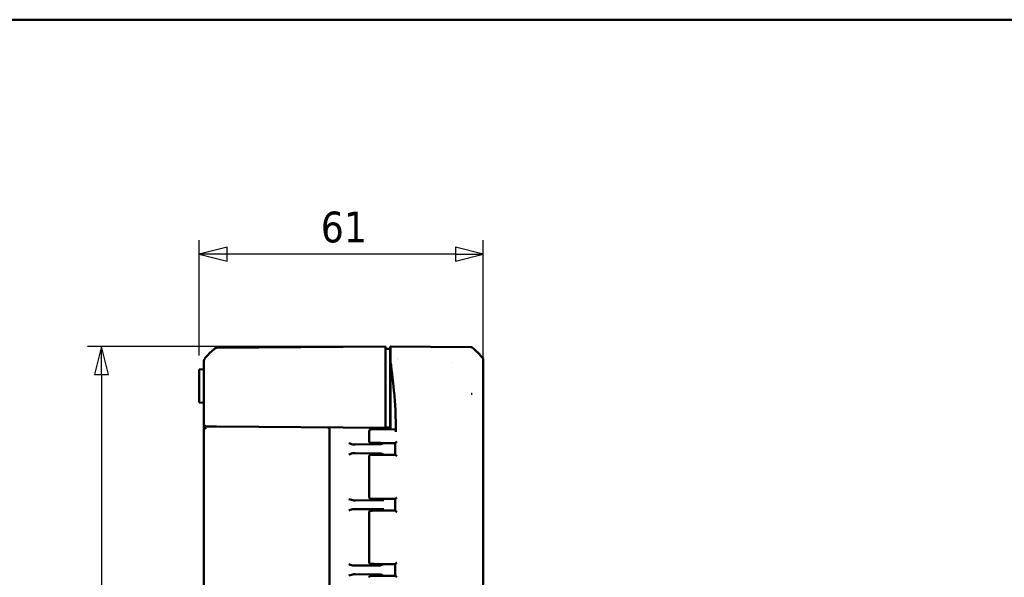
# Model space of a CAD drawing. Header units: millimetres. Extents: x 30 to 861, y 28 to 600.
# Tile 48 of 48: x 438 to 650, y 480 to 600. Entities that reach past the tile are written whole.
import ezdxf

# ---------------------------------------------------------------- set-up
doc = ezdxf.new("R2010")
doc.units = ezdxf.units.MM
doc.header["$LTSCALE"] = 3
for name, color, linetype, lineweight in [('Border (ISO)', 7, 'Continuous', 50), ('Dimension (ISO)', 7, 'Continuous', 25), ('Visible (ISO)', 7, 'Continuous', 50)]:
    doc.layers.add(name, color=color, linetype=linetype, lineweight=lineweight)
doc.styles.add('Note Text (ISO)', font='tahoma.ttf')
doc.dimstyles.new('Default (ISO)', dxfattribs={"dimscale": 3, "dimtxt": 2.2, "dimasz": 2, "dimexe": 1, "dimexo": 1, "dimgap": 0.762, "dimtad": 1, "dimdec": 1, "dimtxsty": 'Note Text (ISO)', "dimblk": 'Filled-1', "dimcen": 0.09, "dimdle": 10, "dimclrd": 256, "dimclre": 256, "dimclrt": 256, "dimadec": 0, "dimazin": 0, "dimtfac": 0.863636, "dimtdec": 0, "dimtmove": 0, "dimatfit": 3, "dimfxl": 0, "dimtolj": 1, "dimlwd": -1, "dimlwe": -1, "dimarcsym": 0})

# ---------------------------------------------------------------- blocks, each defined once
blk = doc.blocks.new('Borders Border')
at = {"layer": 'Border (ISO)'}
blk.add_line((10, 200), (287, 200), dxfattribs=at)
blk = doc.blocks.new('Filled-1')
at = {"color": 0}
for p, q in [((0, 0), (-1, 0.25)), ((-1, 0.25), (-1, -0.25)), ((-1, 0), (0, 0)), ((-1, -0.25), (0, 0))]:
    blk.add_line(p, q, dxfattribs=at)
at = {"color": 0, "flags": 128}
blk.add_lwpolyline([(-1, -0.25), (0, 0), (-1, 0.25), (-1, -0.25)], dxfattribs=at)
at = {"color": 0}
blk.add_solid([(-1, -0.25), (0, 0), (-1, 0.25), (-1, -0.25)], dxfattribs=at)
blk = doc.blocks.new('*D6')
at = {"layer": 'Defpoints', "color": 0, "transparency": 16777216}
for p in [(476.6, 549.64), (476.6, 524.87), (537.6, 519.64)]:
    blk.add_point(p, dxfattribs=at)
at = {"layer": 'Dimension (ISO)', "transparency": 16777216}
for p, q in [((476.6, 527.87), (476.6, 552.64)), ((537.6, 522.64), (537.6, 552.64)), ((531.6, 549.64), (482.6, 549.64))]:
    blk.add_line(p, q, dxfattribs=at)
at = {"layer": 'Dimension (ISO)', "transparency": 16777216, "xscale": 6, "yscale": 6, "zscale": 6, "rotation": 180}
blk.add_blockref('Filled-1', (476.6, 549.64), dxfattribs=at)
at = {"layer": 'Dimension (ISO)', "transparency": 16777216, "xscale": 6, "yscale": 6, "zscale": 6}
blk.add_blockref('Filled-1', (537.6, 549.64), dxfattribs=at)
at = {"layer": 'Dimension (ISO)', "transparency": 16777216, "insert": (502.7, 558.78), "char_height": 6.6, "attachment_point": 1, "style": 'Note Text (ISO)'}
blk.add_mtext('\\A1;61', dxfattribs=at)
blk = doc.blocks.new('*D11')
at = {"layer": 'Defpoints', "color": 0, "transparency": 16777216}
for p in [(516.6, 529.81), (455.61, 404.85), (516.6, 404.85)]:
    blk.add_point(p, dxfattribs=at)
at = {"layer": 'Dimension (ISO)', "transparency": 16777216}
for p, q in [((513.6, 529.81), (452.61, 529.81)), ((455.61, 523.81), (455.61, 410.85)), ((513.6, 404.85), (452.61, 404.85))]:
    blk.add_line(p, q, dxfattribs=at)
at = {"layer": 'Dimension (ISO)', "transparency": 16777216, "xscale": 6, "yscale": 6, "zscale": 6}
for p, rotation in [((455.61, 529.81), 90), ((455.61, 404.85), 270)]:
    blk.add_blockref('Filled-1', p, dxfattribs=dict(at, rotation=rotation))
at = {"layer": 'Dimension (ISO)', "transparency": 16777216, "insert": (446.45, 460.63), "char_height": 6.6, "attachment_point": 1, "rotation": 90, "style": 'Note Text (ISO)'}
blk.add_mtext('\\A1;125', dxfattribs=at)

msp = doc.modelspace()

# ---------------------------------------------------------------- linework, layer by layer
at = {"layer": 'Visible (ISO)'}
for p, q in [((479.96, 529.4), (479.96, 529.39)), ((516.6, 529.83), (480.27, 529.51)), ((516.6, 529.83), (516.6, 529.81)), ((516.6, 529.76), (516.6, 529.81)), ((516.6, 529.76), (516.6, 529.64)), ((516.6, 527.37), (516.6, 529.64)), ((516.6, 529.33), (517.6, 529.32)), ((517.6, 529.83), (517.7, 529.83)), ((517.6, 529.3), (517.6, 529.83)), ((517.6, 529.25), (517.6, 529.3)), ((517.6, 529.13), (517.6, 529.25)), ((517.6, 529.13), (517.6, 527.2)), ((517.7, 529.83), (517.7, 529.78)), ((534.93, 529.68), (517.7, 529.83)), ((517.7, 529.67), (517.7, 529.78)), ((517.7, 527.36), (517.7, 529.67)), ((477.6, 526.81), (477.6, 526.81)), ((516.6, 527.37), (516.6, 527.06)), ((516.6, 512.83), (516.6, 527.06)), ((517.7, 527.33), (517.6, 527.33)), ((517.6, 526.88), (517.6, 527.2)), ((517.6, 512.89), (517.6, 526.88)), ((517.7, 527.36), (517.7, 527.15)), ((517.7, 527.15), (517.7, 526.41)), ((519.1, 527.12), (519.1, 527.12)), ((537.6, 526.96), (537.6, 526.98)), ((477.42, 524.94), (476.6, 524.87)), ((476.6, 524.87), (476.6, 521.33)), ((517.7, 526.41), (517.7, 520.29)), ((531.07, 526.4), (531.07, 526.4)), ((476.6, 518.2), (476.6, 521.33)), ((517.7, 512.08), (517.7, 520.28)), ((476.6, 518.2), (476.6, 517.79)), ((477.6, 519.48), (477.6, 513.16)), ((537.6, 415.02), (537.6, 519.64)), ((476.6, 517.79), (477.42, 517.72)), ((517.6, 515.33), (517.7, 515.33)), ((517.7, 514.33), (517.6, 514.33)), ((477.6, 513.16), (477.6, 421.49)), ((480.27, 512.65), (478.1, 512.66)), ((480.27, 512.65), (516.6, 512.33)), ((504.6, 511.94), (504.6, 422.72)), ((517.7, 512.08), (513.62, 512.08)), ((513.62, 512.03), (517.7, 512.03)), ((516.6, 512.83), (516.6, 512.33)), ((516.6, 512.38), (517.6, 512.39)), ((516.6, 512.38), (516.6, 512.08)), ((516.6, 512.08), (516.6, 512.33)), ((517.6, 512.89), (517.6, 512.39)), ((517.6, 512.39), (517.6, 512.33)), ((517.6, 512.33), (517.6, 512.08)), ((517.6, 512.33), (517.7, 512.33)), ((517.7, 512.08), (517.7, 512.03)), ((518.66, 512), (517.7, 512.03)), ((513.1, 511.58), (513.1, 509.42)), ((513.11, 511.53), (513.11, 511.58)), ((516.81, 510.32), (516.81, 510.32)), ((510.09, 508.76), (509.8, 508.76)), ((515.41, 508.81), (510.09, 508.76)), ((518.18, 509.08), (518.66, 509.08)), ((509.8, 506.9), (510.09, 506.89)), ((510.09, 506.89), (515.41, 506.85)), ((513.1, 506.24), (513.1, 497.42)), ((515.6, 496.81), (515.6, 497.09)), ((510.09, 496.76), (509.8, 496.76)), ((509.8, 494.9), (510.09, 494.89)), ((516.23, 496.82), (510.09, 496.76)), ((510.09, 494.89), (516.23, 494.84)), ((513.1, 494.24), (513.1, 483.42)), ((515.6, 494.57), (515.6, 494.85)), ((510.09, 482.76), (509.8, 482.76)), ((510.09, 482.76), (515.41, 482.81)), ((518.11, 483.08), (518.13, 483.08)), ((518.57, 483.08), (518.66, 483.08)), ((509.8, 480.9), (510.09, 480.89)), ((515.41, 480.85), (510.09, 480.89)), ((518.13, 480.58), (518.11, 480.58)), ((518.66, 480.57), (518.58, 480.57))]:
    msp.add_line(p, q, dxfattribs=at)
for centre, radius, start, end in [((480.28, 529.01), 0.5, 90.5, 129.1263), ((477.4, 525.14), 0.2, 275, 0), ((477.4, 517.52), 0.2, 0, 85), ((478.1, 513.16), 0.5, 180, 269.5), ((504.1, 511.94), 0.5, 0, 89.5)]:
    msp.add_arc(centre, radius, start, end, dxfattribs=at)
for centre, major_axis, ratio, start_param, end_param in [((534.92, 529.18), (0.349, 0.358), 0.998485, 0.090079, 0.763352), ((525.76, 517.92), (10.61, 10.62), 0.998486, 6.171458, 6.385429), ((478.1, 526.81), (-0.5, 0), 0.999993, 5.609041, 6.283185), ((518.8, 527.02), (-0.3, 0), 0.982697, 3.47743, 3.477543), ((537.1, 526.98), (0.349, 0.358), 0.998485, 5.485983, 6.159293), ((534.98, 519.65), (0.339, -0.004), 0.006679, 0.927133, 1.541713), ((478.1, 513.16), (0, -1), 0.5, 4.712389, 5.448807), ((478.1, 513.16), (0, -1), 0.5, 5.448807, 6.274459), ((517.6, 511.58), (-4.5, 0), 0.007756, 6.281004, 6.283181), ((517.6, 509.42), (-4.5, 0), 0.008145, 0, 0.002236), ((517.48, 509.1), (-3.04, 0), 0.007101, 1.321234, 1.802975), ((516.73, 509.38), (-0.001, -0.3), 0.20637, 0.000454, 0.008919), ((517.46, 506.55), (-3.04, 0), 0.007096, 4.459265, 4.992844), ((516.62, 506.27), (-0.001, 0.3), 0.233239, 6.274211, 6.282729), ((517.6, 497.12), (4.2, 0), 0.008727, 4.126658, 4.645121), ((518.05, 497.38), (0, -0.3), 0.106293, 6.274409, 6.28274), ((517.65, 497.11), (3.7, 0), 0.008727, 4.819059, 4.939981), ((518.88, 497.08), (0.231, 0), 0.01001, 3.394131, 3.394203), ((517.66, 494.54), (-3.7, 0), 0.008727, 4.479581, 4.590024), ((517.6, 483.12), (4.2, 0), 0.008727, 4.281521, 4.646724), ((518.11, 483.38), (0, -0.3), 0.121869, 6.282743, 6.283185), ((517.68, 483.11), (3.7, 0), 0.008727, 4.834769, 4.955252), ((518.88, 483.08), (0.23, 0), 0.010019, 3.410448, 3.410523), ((517.6, 480.54), (-4.2, 0), 0.008727, 4.749841, 5.319766), ((518.11, 480.28), (0, 0.3), 0.121869, 0, 0.000441), ((517.68, 480.54), (-3.7, 0), 0.008727, 4.46806, 4.590008), ((518.88, 480.57), (0.23, 0), 0.010019, 2.871331, 2.87141)]:
    msp.add_ellipse(centre, major_axis=major_axis, ratio=ratio, start_param=start_param, end_param=end_param, dxfattribs=at)
for points, knots in [([(477.71, 527.13), (477.83, 527.27), (477.95, 527.42), (478.07, 527.56), (478.63, 528.21), (479.26, 528.83), (479.96, 529.39)], [2.7139441, 2.7139441, 2.7139441, 2.7139441, 2.7687816, 2.7687816, 2.7687816, 3.0272885, 3.0272885, 3.0272885, 3.0272885]), ([(477.6, 526.8), (477.6, 526.8), (477.6, 526.8), (477.6, 526.79), (477.6, 526.77), (477.6, 526.72), (477.6, 526.68), (477.6, 526.61), (477.6, 526.59), (477.6, 526.57), (477.6, 526.56), (477.6, 526.36), (477.6, 526.03), (477.6, 525.58), (477.6, 525.58), (477.6, 525.17), (477.6, 524.69), (477.6, 523.87), (477.6, 523.58), (477.6, 523.06), (477.6, 522.84), (477.6, 522.1), (477.6, 521.56), (477.6, 520.97), (477.6, 520.94), (477.6, 520.68), (477.6, 520.45), (477.6, 520.21), (477.6, 520.19), (477.6, 520.04), (477.6, 519.9), (477.6, 519.67), (477.6, 519.58), (477.6, 519.48)], [0, 0, 0, 0, 0.038162, 0.038162, 0.082154, 0.082154, 0.156598, 0.156598, 0.180188, 0.180188, 0.184003, 0.184003, 0.420837, 0.420837, 0.424876, 0.424876, 0.636268, 0.636268, 0.742007, 0.742007, 0.81765, 0.81765, 0.98551, 0.98551, 0.997537, 0.997537, 1.064605, 1.064605, 1.07046, 1.07046, 1.110912, 1.110912, 1.139806, 1.139806, 1.139806, 1.139806]), ([(537.6, 519.64), (537.6, 519.74), (537.6, 519.84), (537.6, 519.95), (537.6, 519.96), (537.6, 520.08), (537.6, 520.18), (537.6, 520.35), (537.6, 520.42), (537.6, 520.78), (537.6, 521.07), (537.6, 521.42), (537.6, 521.49), (537.6, 521.6), (537.6, 521.63), (537.6, 521.93), (537.6, 522.19), (537.6, 522.55), (537.6, 522.65), (537.6, 523.18), (537.6, 523.59), (537.6, 524.05), (537.6, 524.12), (537.6, 524.6), (537.6, 524.97), (537.6, 525.36), (537.6, 525.42), (537.6, 525.81), (537.6, 526.1), (537.6, 526.41), (537.6, 526.48), (537.6, 526.63), (537.6, 526.71), (537.6, 526.79), (537.6, 526.8), (537.6, 526.86), (537.6, 526.95), (537.6, 526.96), (537.6, 526.96), (537.6, 526.96), (537.6, 526.96)], [0, 0, 0, 0, 0.030138, 0.030138, 0.034243, 0.034243, 0.064158, 0.064158, 0.085185, 0.085185, 0.172944, 0.172944, 0.194942, 0.194942, 0.205766, 0.205766, 0.288161, 0.288161, 0.321324, 0.321324, 0.462305, 0.462305, 0.490197, 0.490197, 0.644844, 0.644844, 0.672789, 0.672789, 0.839989, 0.839989, 0.89813, 0.89813, 0.97809, 0.97809, 0.996954, 0.996954, 1.068176, 1.139397, 1.139397, 1.140073, 1.140073, 1.140073, 1.140073]), ([(517.7, 526.41), (517.89, 524.85), (518.36, 521.02), (518.6, 518.59), (518.69, 517.25), (518.79, 514.57), (518.8, 513.42), (518.79, 512.08)], [0.000001, 0.000001, 0.000001, 0.000001, 0.516213, 0.516213, 1.035883, 1.035883, 1.582535, 1.582535, 1.582535, 1.582535]), ([(513.1, 511.58), (513.1, 511.63), (513.11, 511.68), (513.14, 511.78), (513.16, 511.83), (513.22, 511.91), (513.26, 511.94), (513.31, 511.99), (513.33, 512), (513.37, 512.02), (513.39, 512.03), (513.43, 512.05), (513.44, 512.05), (513.48, 512.06), (513.49, 512.06), (513.52, 512.07), (513.53, 512.07), (513.55, 512.07), (513.56, 512.07), (513.57, 512.08), (513.57, 512.08), (513.57, 512.08)], [0.00004586, 0.00004586, 0.00004586, 0.00004586, 0.01549903, 0.01549903, 0.03136546, 0.03136546, 0.04554726, 0.04554726, 0.05308783, 0.05308783, 0.060181, 0.060181, 0.06550818, 0.06550818, 0.07296647, 0.07296647, 0.07955859, 0.07955859, 0.09010946, 0.09010946, 0.09260102, 0.09260102, 0.09260102, 0.09260102]), ([(513.11, 511.58), (513.11, 511.61), (513.12, 511.65), (513.13, 511.71), (513.14, 511.75), (513.18, 511.84), (513.22, 511.89), (513.31, 511.98), (513.36, 512.01), (513.45, 512.05), (513.48, 512.06), (513.55, 512.07), (513.58, 512.08), (513.62, 512.08)], [-0.07871548, -0.07871548, -0.07871548, -0.07871548, -0.06832576, -0.06832576, -0.05793037, -0.05793037, -0.03937545, -0.03937545, -0.02079999, -0.02079999, -0.01040107, -0.01040107, 0, 0, 0, 0]), ([(513.11, 511.53), (513.11, 511.56), (513.12, 511.6), (513.13, 511.67), (513.14, 511.7), (513.18, 511.79), (513.22, 511.84), (513.3, 511.93), (513.36, 511.96), (513.45, 512), (513.48, 512.01), (513.55, 512.02), (513.58, 512.03), (513.62, 512.03)], [-0.07860406, -0.07860406, -0.07860406, -0.07860406, -0.06822417, -0.06822417, -0.05784107, -0.05784107, -0.03932125, -0.03932125, -0.02078204, -0.02078204, -0.01039317, -0.01039317, -0.00000085, -0.00000085, -0.00000085, -0.00000085]), ([(518.66, 512), (518.67, 512), (518.68, 511.99), (518.7, 511.98), (518.71, 511.97), (518.73, 511.93), (518.74, 511.89), (518.77, 511.81), (518.78, 511.75), (518.79, 511.66), (518.79, 511.63), (518.79, 511.56), (518.79, 511.53), (518.79, 511.49)], [0, 0, 0, 0, 0.01036821, 0.01036821, 0.02074255, 0.02074255, 0.03929225, 0.03929225, 0.05787639, 0.05787639, 0.06826372, 0.06826372, 0.07865358, 0.07865358, 0.07865358, 0.07865358]), ([(518.79, 512.08), (518.79, 511.98), (518.79, 511.88), (518.79, 511.69), (518.79, 511.59), (518.79, 511.49)], [0.000001, 0.000001, 0.000001, 0.000001, 0.02920046, 0.02920046, 0.0583998, 0.0583998, 0.0583998, 0.0583998]), ([(509.8, 508.76), (509.66, 508.76), (509.48, 508.8), (509.15, 508.9), (508.93, 508.98), (508.74, 509.05)], [0.2315793, 0.2315793, 0.2315793, 0.2315793, 0.2809074, 0.2809074, 0.3401879, 0.3401879, 0.3401879, 0.3401879]), ([(516.73, 509.08), (516.3, 509.08), (515.87, 509.08), (515.1, 509.09), (514.75, 509.09), (514.16, 509.1), (513.91, 509.1), (513.55, 509.11), (513.46, 509.11), (513.37, 509.12), (513.36, 509.12), (513.33, 509.13), (513.32, 509.13), (513.3, 509.14), (513.28, 509.14), (513.25, 509.16), (513.23, 509.17), (513.19, 509.2), (513.18, 509.22), (513.15, 509.26), (513.13, 509.29), (513.11, 509.35), (513.1, 509.38), (513.1, 509.42)], [0, 0, 0, 0, 0.1331154, 0.1331154, 0.2671654, 0.2671654, 0.4008789, 0.4008789, 0.536561, 0.536561, 0.5557895, 0.5557895, 0.5602365, 0.5602365, 0.5669423, 0.5669423, 0.5735812, 0.5735812, 0.5811036, 0.5811036, 0.5900236, 0.5900236, 0.5998873, 0.5998873, 0.5998873, 0.5998873]), ([(515.41, 508.81), (515.42, 508.81), (515.43, 508.81), (515.55, 508.82), (515.68, 508.85), (515.94, 508.96), (516.05, 509.02), (516.17, 509.08)], [0, 0, 0, 0, 0.00393771, 0.00393771, 0.04889883, 0.04889883, 0.0855535, 0.0855535, 0.0855535, 0.0855535]), ([(519.01, 509.38), (519.01, 509.38), (519.01, 509.38), (518.97, 509.34), (518.94, 509.31), (518.87, 509.24), (518.84, 509.21), (518.77, 509.15), (518.74, 509.13), (518.71, 509.11), (518.69, 509.1), (518.67, 509.09), (518.67, 509.08), (518.66, 509.08)], [-0.03788417, -0.03788417, -0.03788417, -0.03788417, -0.03772487, -0.03772487, -0.03067373, -0.03067373, -0.02400481, -0.02400481, -0.01519877, -0.01519877, -0.00743177, -0.00743177, -0.00000001, -0.00000001, -0.00000001, -0.00000001]), ([(508.74, 506.61), (508.92, 506.67), (509.1, 506.74), (509.46, 506.86), (509.64, 506.9), (509.8, 506.9)], [0, 0, 0, 0, 0.0552116, 0.0552116, 0.110419, 0.110419, 0.110419, 0.110419]), ([(513.1, 506.24), (513.1, 506.27), (513.1, 506.3), (513.12, 506.36), (513.14, 506.39), (513.18, 506.44), (513.2, 506.46), (513.24, 506.49), (513.25, 506.5), (513.27, 506.51), (513.28, 506.51), (513.3, 506.52), (513.31, 506.53), (513.33, 506.53), (513.34, 506.53), (513.35, 506.54), (513.36, 506.54), (513.38, 506.54), (513.39, 506.54), (513.43, 506.54), (513.46, 506.55), (513.64, 506.55), (513.89, 506.56), (514.5, 506.56), (514.84, 506.57), (515.58, 506.57), (516, 506.57), (516.49, 506.57), (516.55, 506.57), (516.62, 506.57)], [0.0000667, 0.0000667, 0.0000667, 0.0000667, 0.0093557, 0.0093557, 0.01891, 0.01891, 0.0287096, 0.0287096, 0.0330375, 0.0330375, 0.0367203, 0.0367203, 0.0425902, 0.0425902, 0.0478719, 0.0478719, 0.0559519, 0.0559519, 0.0745534, 0.0745534, 0.1303378, 0.1303378, 0.3008089, 0.3008089, 0.4367864, 0.4367864, 0.5707956, 0.5707956, 0.5910223, 0.5910223, 0.5910223, 0.5910223]), ([(515.6, 506.57), (515.6, 506.59), (515.59, 506.62), (515.58, 506.67), (515.56, 506.7), (515.52, 506.75), (515.5, 506.77), (515.45, 506.81), (515.42, 506.82), (515.38, 506.84), (515.36, 506.84), (515.34, 506.85), (515.33, 506.85), (515.32, 506.85), (515.31, 506.85), (515.31, 506.85), (515.31, 506.85), (515.3, 506.85), (515.3, 506.85), (515.3, 506.85), (515.3, 506.85), (515.3, 506.85), (515.3, 506.85), (515.3, 506.85)], [0.00228328, 0.00228328, 0.00228328, 0.00228328, 0.00916522, 0.00916522, 0.01854286, 0.01854286, 0.02830102, 0.02830102, 0.03762875, 0.03762875, 0.0424684, 0.0424684, 0.04487988, 0.04487988, 0.04578354, 0.04578354, 0.04646125, 0.04646125, 0.04658832, 0.04658832, 0.04664488, 0.04664488, 0.04665902, 0.04665902, 0.04665902, 0.04665902]), ([(516.17, 506.57), (516.06, 506.63), (515.95, 506.69), (515.67, 506.81), (515.55, 506.84), (515.44, 506.85), (515.43, 506.85), (515.41, 506.85)], [0.007992, 0.007992, 0.007992, 0.007992, 0.0580354, 0.0580354, 0.1338603, 0.1338603, 0.1459939, 0.1459939, 0.1459939, 0.1459939]), ([(518.67, 506.57), (518.64, 506.57), (518.61, 506.57), (518.57, 506.57), (518.56, 506.57), (518.44, 506.57), (518.33, 506.57), (518.23, 506.57)], [0.07204425, 0.07204425, 0.07204425, 0.07204425, 0.0807864, 0.0807864, 0.08420702, 0.08420702, 0.11697713, 0.11697713, 0.11697713, 0.11697713]), ([(518.67, 506.57), (518.67, 506.57), (518.68, 506.57), (518.7, 506.56), (518.71, 506.55), (518.75, 506.53), (518.77, 506.51), (518.85, 506.44), (518.88, 506.41), (518.95, 506.35), (518.98, 506.31), (519.02, 506.28), (519.02, 506.27), (519.02, 506.27)], [-0.07831546, -0.07831546, -0.07831546, -0.07831546, -0.06282563, -0.06282563, -0.04662978, -0.04662978, -0.02852532, -0.02852532, -0.01467425, -0.01467425, 0, 0, 0.0003303, 0.0003303, 0.0003303, 0.0003303]), ([(509.8, 496.76), (509.66, 496.76), (509.48, 496.8), (509.15, 496.9), (508.93, 496.98), (508.74, 497.05)], [0.2315793, 0.2315793, 0.2315793, 0.2315793, 0.2809074, 0.2809074, 0.3401879, 0.3401879, 0.3401879, 0.3401879]), ([(515.28, 497.09), (514.9, 497.09), (514.55, 497.09), (514, 497.1), (513.79, 497.1), (513.56, 497.11), (513.51, 497.11), (513.43, 497.11), (513.41, 497.11), (513.38, 497.12), (513.37, 497.12), (513.33, 497.13), (513.33, 497.13), (513.31, 497.13), (513.3, 497.14), (513.28, 497.15), (513.26, 497.16), (513.22, 497.18), (513.2, 497.19), (513.17, 497.23), (513.15, 497.25), (513.13, 497.3), (513.12, 497.33), (513.11, 497.38), (513.1, 497.4), (513.1, 497.42)], [0, 0, 0, 0, 0.1366463, 0.1366463, 0.2689547, 0.2689547, 0.3347512, 0.3347512, 0.3772422, 0.3772422, 0.3982438, 0.3982438, 0.4039963, 0.4039963, 0.4074362, 0.4074362, 0.4142933, 0.4142933, 0.421089, 0.421089, 0.4295044, 0.4295044, 0.4387019, 0.4387019, 0.4444458, 0.4444458, 0.4444458, 0.4444458]), ([(518.49, 497.08), (518.5, 497.08), (518.52, 497.08), (518.55, 497.08), (518.56, 497.08), (518.6, 497.08), (518.63, 497.08), (518.66, 497.08)], [0.00011823, 0.00011823, 0.00011823, 0.00011823, 0.00489249, 0.00489249, 0.00829747, 0.00829747, 0.01754231, 0.01754231, 0.01754231, 0.01754231]), ([(519.02, 497.38), (519.02, 497.38), (519.02, 497.38), (518.98, 497.35), (518.95, 497.31), (518.88, 497.25), (518.85, 497.21), (518.77, 497.15), (518.74, 497.13), (518.71, 497.11), (518.7, 497.1), (518.67, 497.09), (518.66, 497.08), (518.66, 497.08)], [-0.03852466, -0.03852466, -0.03852466, -0.03852466, -0.03836261, -0.03836261, -0.03115105, -0.03115105, -0.02433908, -0.02433908, -0.01545824, -0.01545824, -0.00755273, -0.00755273, -0.00000008, -0.00000008, -0.00000008, -0.00000008]), ([(508.74, 494.61), (508.93, 494.68), (509.15, 494.76), (509.48, 494.86), (509.66, 494.9), (509.8, 494.9)], [0, 0, 0, 0, 0.0592805, 0.0592805, 0.1086087, 0.1086087, 0.1086087, 0.1086087]), ([(513.1, 494.24), (513.1, 494.27), (513.11, 494.3), (513.13, 494.36), (513.14, 494.39), (513.18, 494.44), (513.2, 494.46), (513.24, 494.49), (513.25, 494.5), (513.27, 494.51), (513.28, 494.51), (513.3, 494.52), (513.31, 494.53), (513.33, 494.53), (513.34, 494.53), (513.36, 494.54), (513.36, 494.54), (513.38, 494.54), (513.39, 494.54), (513.43, 494.54), (513.47, 494.55), (513.59, 494.55), (513.69, 494.55), (514.02, 494.56), (514.3, 494.56), (514.94, 494.57), (515.3, 494.57), (516.1, 494.57), (516.56, 494.57), (517.38, 494.58), (517.75, 494.58), (518.11, 494.58)], [0.0001479, 0.0001479, 0.0001479, 0.0001479, 0.0093926, 0.0093926, 0.0189806, 0.0189806, 0.0287858, 0.0287858, 0.0330962, 0.0330962, 0.0367559, 0.0367559, 0.0426464, 0.0426464, 0.0480558, 0.0480558, 0.0564155, 0.0564155, 0.0758433, 0.0758433, 0.1341147, 0.1341147, 0.2218981, 0.2218981, 0.3604075, 0.3604075, 0.4926311, 0.4926311, 0.6306787, 0.6306787, 0.7409444, 0.7409444, 0.7409444, 0.7409444]), ([(518.66, 494.57), (518.63, 494.57), (518.59, 494.57), (518.54, 494.57), (518.53, 494.57), (518.52, 494.57), (518.52, 494.57)], [0.07145455, 0.07145455, 0.07145455, 0.07145455, 0.08090738, 0.08431292, 0.08431292, 0.08596211, 0.08596211, 0.08596211, 0.08596211]), ([(518.66, 494.57), (518.66, 494.57), (518.67, 494.57), (518.7, 494.56), (518.71, 494.55), (518.74, 494.53), (518.77, 494.51), (518.85, 494.44), (518.88, 494.41), (518.95, 494.35), (518.99, 494.31), (519.02, 494.28), (519.02, 494.27), (519.02, 494.27)], [-0.07802615, -0.07802615, -0.07802615, -0.07802615, -0.06266675, -0.06266675, -0.04658458, -0.04658458, -0.02853308, -0.02853308, -0.01467647, -0.01467647, 0, 0, 0.00032988, 0.00032988, 0.00032988, 0.00032988]), ([(509.8, 482.76), (509.66, 482.76), (509.48, 482.8), (509.15, 482.9), (508.93, 482.98), (508.74, 483.05)], [0.2315793, 0.2315793, 0.2315793, 0.2315793, 0.2809074, 0.2809074, 0.3401879, 0.3401879, 0.3401879, 0.3401879]), ([(515.85, 483.08), (515.42, 483.09), (515.03, 483.09), (514.38, 483.09), (514.11, 483.1), (513.69, 483.1), (513.54, 483.11), (513.42, 483.11), (513.4, 483.11), (513.37, 483.12), (513.36, 483.12), (513.33, 483.13), (513.32, 483.13), (513.3, 483.13), (513.29, 483.14), (513.27, 483.15), (513.25, 483.16), (513.21, 483.18), (513.2, 483.19), (513.16, 483.23), (513.14, 483.25), (513.12, 483.31), (513.11, 483.34), (513.1, 483.38), (513.1, 483.4), (513.1, 483.42)], [0, 0, 0, 0, 0.1388773, 0.1388773, 0.2693307, 0.2693307, 0.4048392, 0.4048392, 0.4439337, 0.4439337, 0.4634087, 0.4634087, 0.4680876, 0.4680876, 0.4715304, 0.4715304, 0.4784973, 0.4784973, 0.4854008, 0.4854008, 0.4939386, 0.4939386, 0.5032442, 0.5032442, 0.508399, 0.508399, 0.508399, 0.508399]), ([(515.3, 482.81), (515.3, 482.81), (515.3, 482.81), (515.31, 482.81), (515.31, 482.81), (515.33, 482.81), (515.34, 482.81), (515.39, 482.82), (515.42, 482.83), (515.47, 482.86), (515.5, 482.88), (515.54, 482.93), (515.55, 482.95), (515.57, 482.98), (515.57, 482.99), (515.58, 483), (515.58, 483), (515.59, 483.03), (515.6, 483.06), (515.6, 483.09)], [0, 0, 0, 0, 0.00021982, 0.00021982, 0.00080603, 0.00080603, 0.00564771, 0.00564771, 0.01506669, 0.01506669, 0.02469715, 0.02469715, 0.0324262, 0.0324262, 0.03498371, 0.03498371, 0.03583556, 0.03583556, 0.04438662, 0.04438662, 0.04438662, 0.04438662]), ([(515.3, 482.81), (515.3, 482.81), (515.3, 482.81), (515.3, 482.81), (515.3, 482.81), (515.3, 482.81), (515.39, 482.81), (515.53, 482.9), (515.59, 483.02), (515.6, 483.09)], [0.00700972, 0.00700972, 0.00700972, 0.00700972, 0.00706558, 0.00706558, 0.00707946, 0.00707946, 0.0270826, 0.0270826, 0.04708575, 0.04708575, 0.04708575, 0.04708575]), ([(515.41, 482.81), (515.42, 482.81), (515.43, 482.81), (515.55, 482.82), (515.68, 482.85), (515.94, 482.96), (516.05, 483.02), (516.17, 483.08)], [-0.1314188, -0.1314188, -0.1314188, -0.1314188, -0.1257304, -0.1257304, -0.0608581, -0.0608581, -0.0079949, -0.0079949, -0.0079949, -0.0079949]), ([(519.02, 483.38), (519.02, 483.38), (519.02, 483.38), (518.99, 483.35), (518.95, 483.31), (518.89, 483.25), (518.85, 483.21), (518.78, 483.15), (518.75, 483.13), (518.71, 483.11), (518.7, 483.1), (518.68, 483.09), (518.67, 483.08), (518.66, 483.08)], [-0.03862289, -0.03862289, -0.03862289, -0.03862289, -0.03846021, -0.03846021, -0.03121771, -0.03121771, -0.02437723, -0.02437723, -0.01547134, -0.01547134, -0.00755656, -0.00755656, -0.00000008, -0.00000008, -0.00000008, -0.00000008]), ([(508.74, 480.61), (508.92, 480.67), (509.1, 480.74), (509.46, 480.86), (509.64, 480.9), (509.8, 480.9)], [0, 0, 0, 0, 0.0552116, 0.0552116, 0.110419, 0.110419, 0.110419, 0.110419]), ([(513.1, 480.24), (513.1, 480.27), (513.11, 480.3), (513.13, 480.36), (513.14, 480.39), (513.18, 480.44), (513.2, 480.46), (513.24, 480.49), (513.25, 480.5), (513.27, 480.51), (513.28, 480.51), (513.3, 480.52), (513.31, 480.53), (513.33, 480.53), (513.34, 480.53), (513.36, 480.54), (513.36, 480.54), (513.38, 480.54), (513.39, 480.54), (513.43, 480.54), (513.46, 480.55), (513.58, 480.55), (513.68, 480.55), (514.01, 480.56), (514.29, 480.56), (514.8, 480.57), (515, 480.57), (515.2, 480.57)], [0.0000902, 0.0000902, 0.0000902, 0.0000902, 0.0094054, 0.0094054, 0.0190032, 0.0190032, 0.0288028, 0.0288028, 0.03311, 0.03311, 0.0367675, 0.0367675, 0.0426235, 0.0426235, 0.047951, 0.047951, 0.0561427, 0.0561427, 0.0750872, 0.0750872, 0.1319092, 0.1319092, 0.2174819, 0.2174819, 0.3588924, 0.3588924, 0.4342421, 0.4342421, 0.4342421, 0.4342421]), ([(515.6, 480.57), (515.6, 480.59), (515.59, 480.62), (515.58, 480.67), (515.56, 480.7), (515.52, 480.75), (515.5, 480.77), (515.45, 480.81), (515.42, 480.82), (515.38, 480.84), (515.36, 480.84), (515.34, 480.85), (515.33, 480.85), (515.32, 480.85), (515.31, 480.85), (515.31, 480.85), (515.31, 480.85), (515.3, 480.85), (515.3, 480.85), (515.3, 480.85), (515.3, 480.85), (515.3, 480.85)], [0.00227809, 0.00227809, 0.00227809, 0.00227809, 0.00917252, 0.00917252, 0.01855661, 0.01855661, 0.02831579, 0.02831579, 0.03764146, 0.03764146, 0.04248137, 0.04248137, 0.04489291, 0.04489291, 0.0457966, 0.0457966, 0.04647433, 0.04647433, 0.04660139, 0.04660139, 0.046658, 0.046658, 0.046658, 0.046658]), ([(516.17, 480.57), (516.06, 480.63), (515.95, 480.69), (515.67, 480.81), (515.55, 480.84), (515.44, 480.85), (515.43, 480.85), (515.41, 480.85)], [-0.06840046, -0.06840046, -0.06840046, -0.06840046, -0.04354433, -0.04354433, -0.00595927, -0.00595927, 0, 0, 0, 0]), ([(518.66, 480.57), (518.67, 480.57), (518.68, 480.57), (518.7, 480.56), (518.71, 480.55), (518.75, 480.53), (518.78, 480.51), (518.85, 480.44), (518.89, 480.41), (518.95, 480.35), (518.99, 480.31), (519.02, 480.28), (519.02, 480.27), (519.03, 480.27)], [-0.077875, -0.077875, -0.077875, -0.077875, -0.06257886, -0.06257886, -0.04655623, -0.04655623, -0.02852603, -0.02852603, -0.01467126, -0.01467126, 0, 0, 0.00032959, 0.00032959, 0.00032959, 0.00032959])]:
    msp.add_open_spline(points, degree=3, knots=knots, dxfattribs=at)
for points in [[(518.66, 506.57), (518.66, 507.41), (518.66, 508.25), (518.66, 509.08)], [(518.05, 497.08), (517.8, 497.08), (517.56, 497.08), (517.32, 497.08)], [(518.65, 494.57), (518.65, 495.41), (518.65, 496.25), (518.65, 497.08)], [(518.11, 483.08), (517.85, 483.08), (517.59, 483.08), (517.32, 483.08)], [(518.65, 480.57), (518.65, 481.41), (518.65, 482.25), (518.65, 483.08)], [(517.44, 480.58), (517.67, 480.58), (517.89, 480.58), (518.11, 480.58)]]:
    msp.add_open_spline(points, degree=3, dxfattribs=at)

# ---------------------------------------------------------------- block references
at = {"xscale": 3, "yscale": 3, "zscale": 3}
msp.add_blockref('Borders Border', (0, 0), dxfattribs=at)

# ---------------------------------------------------------------- dimensions: what is measured, and where the dimension line sits
at = {"layer": 'Dimension (ISO)'}
dim = msp.add_linear_dim(base=(476.6, 549.64), p1=(537.6, 519.64), p2=(476.6, 524.87), dimstyle='Default (ISO)', override={"dimgap": 0.762, "dimdec": 1, "dimtol": 0, "dimlim": 0, "dimtp": 0, "dimtm": 0, "dimtdec": 0, "dimtofl": 0, "dimatfit": 1}, dxfattribs=at)
dim.commit()
dim.dimension.update_dxf_attribs({"geometry": '*D6', "text_midpoint": (507.1, 549.64), "dimtype": 160})
dim = msp.add_linear_dim(base=(455.61, 404.85), p1=(516.6, 529.81), p2=(516.6, 404.85), angle=90, dimstyle='Default (ISO)', override={"dimgap": 0.762, "dimdec": 1, "dimtol": 0, "dimlim": 0, "dimtp": 0, "dimtm": 0, "dimtdec": 0, "dimtofl": 0, "dimatfit": 1}, dxfattribs=at)
dim.commit()
dim.dimension.update_dxf_attribs({"geometry": '*D11', "text_midpoint": (455.61, 467.33), "dimtype": 160})

doc.saveas('drawing.dxf')
